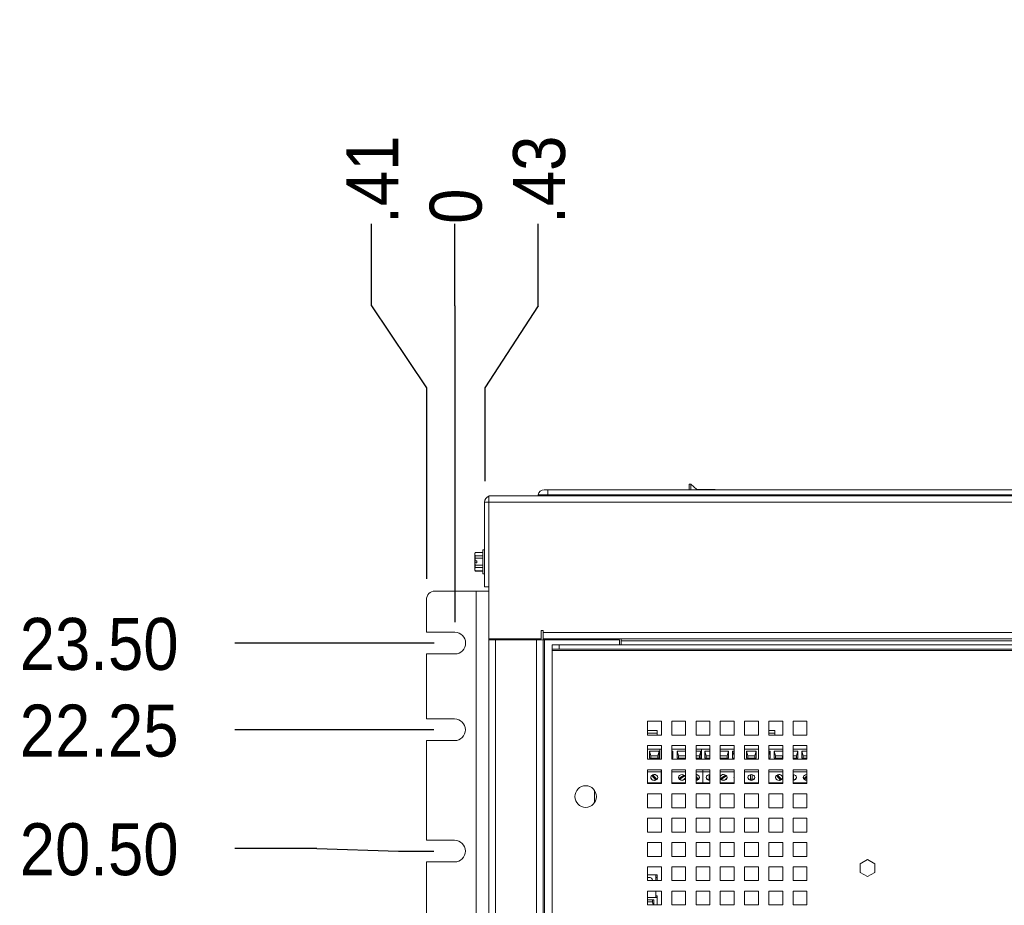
# Paper-space layout '3' of a CAD drawing. Header units: inches. Extents: x 1 to 109, y 1 to 85.
# Tile 81 of 107: x 42 to 54, y 55 to 65. Entities that reach past the tile are written whole.
import ezdxf

# ---------------------------------------------------------------- set-up
doc = ezdxf.new("R2010")
doc.units = ezdxf.units.IN
doc.header["$MEASUREMENT"] = 0
doc.layers.add('FORMAT', color=7, linetype='Continuous')
doc.styles.add('SLDTEXTSTYLE0', font='GOTHIC.TTF', dxfattribs={"width": 0.913})
doc.dimstyles.new('SLDDIMSTYLE0', dxfattribs={"dimtxt": 0.625, "dimasz": 0.65, "dimexe": 0, "dimexo": 0.0625, "dimgap": 0.15625, "dimtad": 0, "dimtih": 1, "dimtoh": 1, "dimdec": 0, "dimlfac": 1.2, "dimrnd": 1e-09, "dimzin": 12, "dimdsep": 46, "dimtxsty": 'SLDTEXTSTYLE0', "dimblk1": 'NONE', "dimblk2": 'NONE', "dimsah": 1, "dimcen": 0.09, "dimadec": 0, "dimazin": 3, "dimtfac": 1, "dimtdec": 0, "dimtofl": 0, "dimtmove": 0, "dimatfit": 3, "dimldrblk": 'NONE', "dimfxl": 1, "dimfrac": 2, "dimtolj": 1, "dimtzin": 12, "dimarcsym": 0})
doc.dimstyles.new('SLDDIMSTYLE1', dxfattribs={"dimtxt": 0.625, "dimasz": 0.65, "dimexe": 0, "dimexo": 0.0625, "dimgap": 0.15625, "dimtad": 0, "dimtih": 1, "dimtoh": 1, "dimlfac": 1.2, "dimrnd": 1e-09, "dimzin": 12, "dimdsep": 46, "dimtxsty": 'SLDTEXTSTYLE0', "dimblk1": 'NONE', "dimblk2": 'NONE', "dimsah": 1, "dimcen": 0.09, "dimadec": 0, "dimazin": 3, "dimtfac": 1, "dimtofl": 0, "dimtmove": 0, "dimatfit": 3, "dimldrblk": 'NONE', "dimfxl": 1, "dimfrac": 2, "dimtolj": 1, "dimtzin": 12, "dimarcsym": 0})
doc.dimstyles.new('SLDDIMSTYLE3', dxfattribs={"dimtxt": 0.625, "dimasz": 0.65, "dimexe": 0, "dimexo": 0.0625, "dimgap": 0.15625, "dimtad": 0, "dimtih": 1, "dimtoh": 1, "dimlfac": 1.2, "dimrnd": 1e-09, "dimzin": 4, "dimdsep": 46, "dimtxsty": 'SLDTEXTSTYLE0', "dimblk1": 'NONE', "dimblk2": 'NONE', "dimsah": 1, "dimcen": 0.09, "dimadec": 0, "dimazin": 1, "dimtfac": 1, "dimtofl": 0, "dimtmove": 0, "dimatfit": 3, "dimldrblk": 'NONE', "dimfxl": 1, "dimfrac": 2, "dimtolj": 1, "dimtzin": 12, "dimarcsym": 0})

# ---------------------------------------------------------------- blocks, each defined once
blk = doc.blocks.new('_D_79')
at = {"layer": 'FORMAT', "color": 1, "ltscale": 5}
for p, q in [((45.532, 55.279), (44.548, 55.279)), ((45.532, 55.279), (46.516, 55.246)), ((46.516, 55.246), (46.939, 55.246))]:
    blk.add_line(p, q, dxfattribs=at)
at = {"layer": 'FORMAT', "color": 1, "ltscale": 5, "insert": (41.962, 55.581), "char_height": 0.625, "attachment_point": 1, "style": 'SLDTEXTSTYLE0'}
blk.add_mtext('20.50', dxfattribs=at)
blk = doc.blocks.new('_NONE')
blk = doc.blocks.new('_D_80')
at = {"layer": 'FORMAT', "color": 1, "ltscale": 5}
blk.add_line((46.939, 56.705), (44.548, 56.705), dxfattribs=at)
at = {"layer": 'FORMAT', "color": 1, "ltscale": 5, "insert": (41.962, 57.007), "char_height": 0.625, "attachment_point": 1, "style": 'SLDTEXTSTYLE0'}
blk.add_mtext('22.25', dxfattribs=at)
blk = doc.blocks.new('_D_81')
at = {"layer": 'FORMAT', "color": 1, "ltscale": 5}
blk.add_line((46.942, 57.746), (44.548, 57.746), dxfattribs=at)
at = {"layer": 'FORMAT', "color": 1, "ltscale": 5, "insert": (41.962, 58.049), "char_height": 0.625, "attachment_point": 1, "style": 'SLDTEXTSTYLE0'}
blk.add_mtext('23.50', dxfattribs=at)
blk = doc.blocks.new('_D_82')
at = {"layer": 'FORMAT', "color": 1, "ltscale": 5}
for p, q in [((47.192, 61.801), (47.192, 62.785)), ((47.192, 61.801), (47.192, 60.816)), ((47.192, 60.816), (47.192, 57.996))]:
    blk.add_line(p, q, dxfattribs=at)
at = {"layer": 'FORMAT', "color": 1, "ltscale": 5, "insert": (46.89, 62.785), "char_height": 0.625, "attachment_point": 1, "rotation": 90, "style": 'SLDTEXTSTYLE0'}
blk.add_mtext('0', dxfattribs=at)
blk = doc.blocks.new('_D_83')
at = {"layer": 'FORMAT', "color": 1, "ltscale": 5}
for p, q in [((46.19, 61.801), (46.19, 62.785)), ((46.19, 61.801), (46.85, 60.816)), ((46.85, 60.816), (46.85, 58.517))]:
    blk.add_line(p, q, dxfattribs=at)
at = {"layer": 'FORMAT', "color": 1, "ltscale": 5, "insert": (45.888, 62.785), "char_height": 0.625, "attachment_point": 1, "rotation": 90, "style": 'SLDTEXTSTYLE0'}
blk.add_mtext('.41', dxfattribs=at)
blk = doc.blocks.new('_D_84')
at = {"layer": 'FORMAT', "color": 1, "ltscale": 5}
for p, q in [((48.194, 61.801), (48.194, 62.785)), ((48.194, 61.801), (47.551, 60.816)), ((47.551, 60.816), (47.551, 59.691))]:
    blk.add_line(p, q, dxfattribs=at)
at = {"layer": 'FORMAT', "color": 1, "ltscale": 5, "insert": (47.892, 62.785), "char_height": 0.625, "attachment_point": 1, "rotation": 90, "style": 'SLDTEXTSTYLE0'}
blk.add_mtext('.43', dxfattribs=at)
blk = doc.blocks.new('_D_85')
at = {"layer": 'FORMAT', "color": 1, "ltscale": 5}
for p, q in [((64.014, 61.801), (64.014, 62.785)), ((64.014, 61.801), (65.317, 60.816)), ((65.317, 60.816), (65.317, 59.691))]:
    blk.add_line(p, q, dxfattribs=at)
at = {"layer": 'FORMAT', "color": 1, "ltscale": 5, "insert": (63.712, 62.785), "char_height": 0.625, "attachment_point": 1, "rotation": 90, "style": 'SLDTEXTSTYLE0'}
blk.add_mtext('21.75', dxfattribs=at)
blk = doc.blocks.new('_D_86')
at = {"layer": 'FORMAT', "color": 1, "ltscale": 5}
for p, q in [((65.016, 61.801), (65.016, 62.785)), ((65.016, 61.801), (65.676, 60.816)), ((65.676, 60.816), (65.676, 57.996))]:
    blk.add_line(p, q, dxfattribs=at)
at = {"layer": 'FORMAT', "color": 1, "ltscale": 5, "insert": (64.714, 62.785), "char_height": 0.625, "attachment_point": 1, "rotation": 90, "style": 'SLDTEXTSTYLE0'}
blk.add_mtext('22.18', dxfattribs=at)
blk = doc.blocks.new('_D_87')
at = {"layer": 'FORMAT', "color": 1, "ltscale": 5}
blk.add_line((66.018, 58.517), (66.018, 62.785), dxfattribs=at)
at = {"layer": 'FORMAT', "color": 1, "ltscale": 5, "insert": (65.716, 62.785), "char_height": 0.625, "attachment_point": 1, "rotation": 90, "style": 'SLDTEXTSTYLE0'}
blk.add_mtext('22.59', dxfattribs=at)

psp = doc.layouts.new('3')

# ---------------------------------------------------------------- linework, layer by layer
at = {"color": 7, "linetype": 'Continuous', "lineweight": 15, "ltscale": 5}
for p, q in [((50.0299, 59.6563), (50.0085, 59.6563)), ((50.0085, 59.5896), (50.0085, 59.6563)), ((50.1018, 59.5938), (50.0299, 59.6563)), ((50.0299, 59.5896), (50.0299, 59.6563)), ((48.2668, 59.5896), (48.3092, 59.5896)), ((48.3092, 59.5896), (48.3092, 59.5292)), ((48.3092, 59.5896), (64.5592, 59.5896)), ((50.321, 59.5938), (50.1018, 59.5938)), ((50.1018, 59.5896), (50.1018, 59.5938)), ((50.321, 59.5896), (50.321, 59.5938)), ((47.6007, 59.4406), (47.5509, 59.4406)), ((47.5509, 59.4406), (47.5509, 58.4231)), ((47.6007, 59.5146), (47.6249, 59.5146)), ((47.6007, 59.4406), (47.6007, 59.5146)), ((47.6007, 57.7981), (47.6007, 59.4406)), ((65.2674, 59.4406), (47.6007, 59.4406)), ((47.6249, 59.5146), (65.2432, 59.5146)), ((48.1194, 59.5155), (48.1194, 59.5146)), ((48.3092, 59.5155), (48.1194, 59.5155)), ((48.3092, 59.5155), (48.3092, 59.5292)), ((64.5592, 59.5292), (48.3092, 59.5292)), ((48.3092, 59.5155), (48.3092, 59.5146)), ((64.5592, 59.5155), (48.3092, 59.5155)), ((47.437, 58.8358), (47.4334, 58.828)), ((47.437, 58.8346), (47.4334, 58.814)), ((47.4334, 58.814), (47.4334, 58.828)), ((47.5274, 58.8358), (47.437, 58.8358)), ((47.437, 58.8358), (47.437, 58.8346)), ((47.5274, 58.8346), (47.437, 58.8346)), ((47.5509, 58.8688), (47.5274, 58.8688)), ((47.5274, 58.8688), (47.5274, 58.5788)), ((47.4334, 58.814), (47.437, 58.7934)), ((47.4334, 58.7368), (47.4334, 58.814)), ((47.4334, 58.7375), (47.4357, 58.7118)), ((47.4334, 58.7108), (47.4334, 58.7375)), ((47.4334, 58.7368), (47.4337, 58.7368)), ((47.4334, 58.6336), (47.4334, 58.7108)), ((47.4337, 58.7108), (47.4334, 58.7108)), ((47.4569, 58.7368), (47.4337, 58.7368)), ((47.4337, 58.7108), (47.437, 58.6827)), ((47.4569, 58.7108), (47.4337, 58.7108)), ((47.437, 58.7934), (47.5274, 58.7934)), ((47.437, 58.7934), (47.437, 58.765)), ((47.5274, 58.765), (47.437, 58.765)), ((47.4569, 58.7108), (47.4569, 58.7368)), ((47.437, 58.6542), (47.4334, 58.6336)), ((47.4334, 58.6336), (47.437, 58.613)), ((47.4334, 58.6196), (47.4334, 58.6336)), ((47.4334, 58.6196), (47.437, 58.6118)), ((47.437, 58.6827), (47.5274, 58.6827)), ((47.437, 58.6827), (47.437, 58.6542)), ((47.5274, 58.6542), (47.437, 58.6542)), ((47.437, 58.613), (47.5274, 58.613)), ((47.437, 58.613), (47.437, 58.6118)), ((47.437, 58.6118), (47.5274, 58.6118)), ((47.437, 58.6118), (47.4373, 58.6111)), ((47.5274, 58.5788), (47.5509, 58.5788)), ((47.4469, 58.3713), (46.954, 58.3713)), ((47.4469, 37.538), (47.4469, 58.3713)), ((47.4469, 58.3713), (47.6007, 58.3713)), ((47.5509, 58.4231), (47.6007, 58.4231)), ((46.8499, 57.8763), (46.8499, 58.2671)), ((46.8499, 57.8763), (47.1924, 57.8763)), ((48.2291, 57.8971), (48.254, 57.8971)), ((48.2291, 57.8565), (48.2291, 57.8971)), ((48.254, 57.8971), (48.254, 57.8721)), ((48.229, 57.7981), (47.6007, 57.7981)), ((47.6007, 57.7863), (47.6007, 57.7981)), ((47.6007, 38.1982), (47.6007, 57.7863)), ((47.6007, 57.7863), (47.6796, 57.7863)), ((47.6629, 57.7863), (47.6629, 57.7981)), ((47.6632, 57.7981), (47.6632, 57.7863)), ((47.6796, 57.7863), (47.6796, 38.1982)), ((47.6796, 57.7863), (48.1754, 57.7863)), ((47.683, 57.7981), (47.683, 57.7863)), ((47.7702, 57.7981), (47.7702, 57.7863)), ((47.8838, 57.7863), (47.8838, 57.7981)), ((47.9229, 57.7863), (47.9229, 57.7981)), ((48.1754, 38.1982), (48.1754, 57.7863)), ((48.1754, 57.7863), (48.2544, 57.7863)), ((48.229, 57.8565), (48.229, 57.7981)), ((48.2291, 57.8565), (48.229, 57.8565)), ((48.254, 57.7981), (48.254, 57.8721)), ((48.254, 57.8721), (64.6138, 57.8721)), ((64.6138, 57.7981), (48.254, 57.7981)), ((48.2544, 38.1982), (48.2544, 57.7863)), ((48.2544, 57.7863), (48.271, 57.7863)), ((48.271, 38.1982), (48.271, 57.7863)), ((48.271, 57.7863), (49.171, 57.7863)), ((49.171, 57.724), (49.171, 57.7863)), ((49.1917, 57.7981), (49.1917, 57.774)), ((49.1917, 57.774), (64.0805, 57.774)), ((49.1917, 57.724), (49.1917, 57.774)), ((48.3622, 57.6741), (48.3622, 57.724)), ((48.3622, 57.724), (48.4455, 57.724)), ((48.4455, 57.6741), (48.3622, 57.6741)), ((48.3622, 57.6741), (48.3622, 57.6575)), ((48.3622, 57.6575), (64.3097, 57.6575)), ((48.3622, 38.3421), (48.3622, 57.6575)), ((48.4455, 57.724), (48.4455, 57.6741)), ((64.3097, 57.724), (48.4455, 57.724)), ((64.3097, 57.6741), (48.4455, 57.6741)), ((46.8499, 56.8346), (46.8499, 57.6163)), ((47.1924, 57.6163), (46.8499, 57.6163)), ((46.8499, 56.8346), (47.189, 56.8346)), ((49.6747, 56.8073), (49.508, 56.8073)), ((49.508, 56.8073), (49.508, 56.6406)), ((49.6225, 56.6973), (49.508, 56.6973)), ((49.6225, 56.6617), (49.6225, 56.6973)), ((49.6747, 56.6406), (49.6747, 56.8073)), ((49.9664, 56.8073), (49.7997, 56.8073)), ((49.7997, 56.8073), (49.7997, 56.6406)), ((49.9664, 56.6406), (49.9664, 56.8073)), ((50.258, 56.8073), (50.0914, 56.8073)), ((50.0914, 56.8073), (50.0914, 56.6406)), ((50.258, 56.6406), (50.258, 56.8073)), ((50.5497, 56.8073), (50.383, 56.8073)), ((50.383, 56.8073), (50.383, 56.6406)), ((50.5497, 56.6406), (50.5497, 56.8073)), ((50.8414, 56.8073), (50.6747, 56.8073)), ((50.6747, 56.8073), (50.6747, 56.6406)), ((50.8414, 56.6406), (50.8414, 56.8073)), ((51.133, 56.8073), (50.9664, 56.8073)), ((50.9664, 56.8073), (50.9664, 56.6406)), ((51.0392, 56.6973), (50.9664, 56.6973)), ((51.0392, 56.6617), (51.0392, 56.6973)), ((51.133, 56.6406), (51.133, 56.8073)), ((51.4247, 56.8073), (51.258, 56.8073)), ((51.258, 56.8073), (51.258, 56.6406)), ((51.4247, 56.6406), (51.4247, 56.8073)), ((47.189, 56.5746), (46.8499, 56.5746)), ((46.8499, 55.3763), (46.8499, 56.5746)), ((49.508, 56.6406), (49.6747, 56.6406)), ((49.6225, 56.6406), (49.6225, 56.6617)), ((49.7997, 56.6406), (49.9664, 56.6406)), ((50.0914, 56.6406), (50.258, 56.6406)), ((50.383, 56.6406), (50.5497, 56.6406)), ((50.6747, 56.6406), (50.8414, 56.6406)), ((50.9664, 56.6406), (51.133, 56.6406)), ((51.0392, 56.6406), (51.0392, 56.6617)), ((51.258, 56.6406), (51.4247, 56.6406)), ((49.6747, 56.5156), (49.508, 56.5156)), ((49.508, 56.5156), (49.508, 56.349)), ((49.6562, 56.4729), (49.508, 56.4729)), ((49.6562, 56.349), (49.6562, 56.4729)), ((49.6747, 56.4729), (49.6562, 56.4729)), ((49.6747, 56.349), (49.6747, 56.5156)), ((49.9664, 56.5156), (49.7997, 56.5156)), ((49.7997, 56.5156), (49.7997, 56.349)), ((49.9664, 56.4729), (49.7997, 56.4729)), ((49.9664, 56.349), (49.9664, 56.5156)), ((50.258, 56.5156), (50.0914, 56.5156)), ((50.0914, 56.5156), (50.0914, 56.349)), ((50.1562, 56.4729), (50.0914, 56.4729)), ((50.1562, 56.349), (50.1562, 56.4729)), ((50.258, 56.4729), (50.1562, 56.4729)), ((50.258, 56.349), (50.258, 56.5156)), ((50.5497, 56.5156), (50.383, 56.5156)), ((50.383, 56.5156), (50.383, 56.349)), ((50.5497, 56.4729), (50.383, 56.4729)), ((50.5497, 56.349), (50.5497, 56.5156)), ((50.8414, 56.5156), (50.6747, 56.5156)), ((50.6747, 56.5156), (50.6747, 56.349)), ((50.8414, 56.4729), (50.6747, 56.4729)), ((50.8414, 56.349), (50.8414, 56.5156)), ((51.133, 56.5156), (50.9664, 56.5156)), ((50.9664, 56.5156), (50.9664, 56.349)), ((51.133, 56.4729), (50.9664, 56.4729)), ((51.133, 56.349), (51.133, 56.5156)), ((51.4247, 56.5156), (51.258, 56.5156)), ((51.258, 56.5156), (51.258, 56.349)), ((51.4247, 56.4729), (51.258, 56.4729)), ((51.4247, 56.349), (51.4247, 56.5156)), ((49.508, 56.349), (49.6747, 56.349)), ((49.5312, 56.3646), (49.5312, 56.4479)), ((49.5312, 56.4479), (49.6479, 56.4479)), ((49.5312, 56.4479), (49.5479, 56.391)), ((49.6479, 56.3646), (49.5312, 56.3646)), ((49.5479, 56.3646), (49.5479, 56.391)), ((49.5479, 56.391), (49.6312, 56.391)), ((49.6479, 56.4479), (49.6312, 56.391)), ((49.6312, 56.391), (49.6312, 56.3646)), ((49.6479, 56.4479), (49.6479, 56.3646)), ((49.7997, 56.4479), (49.8145, 56.4479)), ((49.8145, 56.4479), (49.7997, 56.3973)), ((49.8145, 56.3646), (49.7997, 56.3646)), ((49.7997, 56.349), (49.9664, 56.349)), ((49.8145, 56.4479), (49.8145, 56.3646)), ((49.8645, 56.4479), (49.9664, 56.4479)), ((49.8645, 56.3646), (49.8645, 56.4479)), ((49.8812, 56.391), (49.8645, 56.4479)), ((49.9664, 56.3646), (49.8645, 56.3646)), ((49.8812, 56.3646), (49.8812, 56.391)), ((49.8812, 56.391), (49.9645, 56.391)), ((49.9664, 56.3973), (49.9645, 56.391)), ((49.9645, 56.391), (49.9645, 56.3646)), ((50.0914, 56.4479), (50.1479, 56.4479)), ((50.0914, 56.391), (50.1312, 56.391)), ((50.1479, 56.3646), (50.0914, 56.3646)), ((50.0914, 56.349), (50.258, 56.349)), ((50.1479, 56.4479), (50.1312, 56.391)), ((50.1312, 56.391), (50.1312, 56.3646)), ((50.1479, 56.4479), (50.1479, 56.3646)), ((50.1979, 56.4479), (50.258, 56.4479)), ((50.1979, 56.3646), (50.1979, 56.4479)), ((50.2145, 56.391), (50.1979, 56.4479)), ((50.258, 56.3646), (50.1979, 56.3646)), ((50.2145, 56.3646), (50.2145, 56.391)), ((50.2145, 56.391), (50.258, 56.391)), ((50.383, 56.4479), (50.4812, 56.4479)), ((50.383, 56.391), (50.4645, 56.391)), ((50.4812, 56.3646), (50.383, 56.3646)), ((50.383, 56.349), (50.5497, 56.349)), ((50.4812, 56.4479), (50.4645, 56.391)), ((50.4645, 56.391), (50.4645, 56.3646)), ((50.4812, 56.4479), (50.4812, 56.3646)), ((50.5312, 56.3646), (50.5312, 56.4479)), ((50.5312, 56.4479), (50.5497, 56.4479)), ((50.5312, 56.4479), (50.5479, 56.391)), ((50.5497, 56.3646), (50.5312, 56.3646)), ((50.5479, 56.3646), (50.5479, 56.391)), ((50.5479, 56.391), (50.5497, 56.391)), ((50.6747, 56.349), (50.8414, 56.349)), ((50.6979, 56.4479), (50.8145, 56.4479)), ((50.6979, 56.3646), (50.6979, 56.4479)), ((50.7145, 56.391), (50.6979, 56.4479)), ((50.8145, 56.3646), (50.6979, 56.3646)), ((50.7145, 56.3646), (50.7145, 56.391)), ((50.7145, 56.391), (50.7979, 56.391)), ((50.8145, 56.4479), (50.7979, 56.391)), ((50.7979, 56.391), (50.7979, 56.3646)), ((50.8145, 56.4479), (50.8145, 56.3646)), ((50.9664, 56.4479), (50.9812, 56.4479)), ((50.9812, 56.4479), (50.9664, 56.3973)), ((50.9812, 56.3646), (50.9664, 56.3646)), ((50.9664, 56.349), (51.133, 56.349)), ((50.9812, 56.4479), (50.9812, 56.3646)), ((51.0312, 56.3646), (51.0312, 56.4479)), ((51.0312, 56.4479), (51.133, 56.4479)), ((51.0312, 56.4479), (51.0479, 56.391)), ((51.133, 56.3646), (51.0312, 56.3646)), ((51.0479, 56.3646), (51.0479, 56.391)), ((51.0479, 56.391), (51.1312, 56.391)), ((51.133, 56.3973), (51.1312, 56.391)), ((51.1312, 56.391), (51.1312, 56.3646)), ((51.258, 56.4479), (51.3145, 56.4479)), ((51.258, 56.391), (51.2979, 56.391)), ((51.3145, 56.3646), (51.258, 56.3646)), ((51.258, 56.349), (51.4247, 56.349)), ((51.3145, 56.4479), (51.2979, 56.391)), ((51.2979, 56.391), (51.2979, 56.3646)), ((51.3145, 56.4479), (51.3145, 56.3646)), ((51.3645, 56.4479), (51.4247, 56.4479)), ((51.3645, 56.3646), (51.3645, 56.4479)), ((51.3812, 56.391), (51.3645, 56.4479)), ((51.4247, 56.3646), (51.3645, 56.3646)), ((51.3812, 56.3646), (51.3812, 56.391)), ((51.3812, 56.391), (51.4247, 56.391)), ((49.6747, 56.224), (49.508, 56.224)), ((49.508, 56.224), (49.508, 56.0573)), ((49.6729, 56.1979), (49.6729, 56.224)), ((49.6747, 56.0573), (49.6747, 56.224)), ((49.9664, 56.224), (49.7997, 56.224)), ((49.7997, 56.224), (49.7997, 56.0573)), ((49.9664, 56.0573), (49.9664, 56.224)), ((50.258, 56.224), (50.0914, 56.224)), ((50.0914, 56.224), (50.0914, 56.0573)), ((50.1729, 56.1979), (50.1729, 56.224)), ((50.258, 56.0573), (50.258, 56.224)), ((50.5497, 56.224), (50.383, 56.224)), ((50.383, 56.224), (50.383, 56.0573)), ((50.5497, 56.0573), (50.5497, 56.224)), ((50.8414, 56.224), (50.6747, 56.224)), ((50.6747, 56.224), (50.6747, 56.0573)), ((50.8414, 56.0573), (50.8414, 56.224)), ((51.133, 56.224), (50.9664, 56.224)), ((50.9664, 56.224), (50.9664, 56.0573)), ((51.133, 56.0573), (51.133, 56.224)), ((51.4247, 56.224), (51.258, 56.224)), ((51.258, 56.224), (51.258, 56.0573)), ((51.4247, 56.0573), (51.4247, 56.224)), ((49.6729, 56.1979), (49.508, 56.1979)), ((49.5588, 56.155), (49.6068, 56.0993)), ((49.5634, 56.1586), (49.6068, 56.1083)), ((49.6203, 56.1076), (49.5723, 56.1632)), ((49.6068, 56.1083), (49.6068, 56.0993)), ((49.6729, 56.0646), (49.6729, 56.1979)), ((49.6747, 56.1979), (49.6729, 56.1979)), ((49.9664, 56.1979), (49.7997, 56.1979)), ((49.9459, 56.1605), (49.8859, 56.1196)), ((49.8964, 56.1177), (49.9525, 56.1559)), ((49.8964, 56.1087), (49.9577, 56.1505)), ((49.8964, 56.1177), (49.8964, 56.1087)), ((50.1729, 56.1979), (50.0914, 56.1979)), ((50.1203, 56.1076), (50.0914, 56.1411)), ((50.0914, 56.1262), (50.1068, 56.1083)), ((50.0914, 56.1172), (50.1068, 56.0993)), ((50.1068, 56.1083), (50.1068, 56.0993)), ((50.1729, 56.0646), (50.1729, 56.1979)), ((50.258, 56.1979), (50.1729, 56.1979)), ((50.2479, 56.1657), (50.2479, 56.1014)), ((50.2562, 56.1664), (50.258, 56.1663)), ((50.5497, 56.1979), (50.383, 56.1979)), ((50.3859, 56.1196), (50.383, 56.1254)), ((50.4459, 56.1605), (50.3859, 56.1196)), ((50.3964, 56.1177), (50.4525, 56.1559)), ((50.3964, 56.1087), (50.4577, 56.1505)), ((50.3964, 56.1177), (50.3964, 56.1087)), ((50.8414, 56.1979), (50.6747, 56.1979)), ((50.7479, 56.1657), (50.7479, 56.1014)), ((50.7645, 56.1014), (50.7645, 56.1657)), ((51.133, 56.1979), (50.9664, 56.1979)), ((51.0588, 56.155), (51.1068, 56.0993)), ((51.0634, 56.1586), (51.1068, 56.1083)), ((51.1203, 56.1076), (51.0723, 56.1632)), ((51.1068, 56.1083), (51.1068, 56.0993)), ((51.4247, 56.1979), (51.258, 56.1979)), ((51.2645, 56.1014), (51.2645, 56.1657)), ((51.4247, 56.1461), (51.3859, 56.1196)), ((51.3964, 56.1177), (51.4247, 56.137)), ((51.3964, 56.1087), (51.4247, 56.128)), ((51.3964, 56.1177), (51.3964, 56.1087)), ((51.4229, 56.1664), (51.4247, 56.1663)), ((49.6729, 56.0646), (49.508, 56.0646)), ((49.508, 56.0573), (49.6747, 56.0573)), ((49.6747, 56.0646), (49.6729, 56.0646)), ((49.9664, 56.0646), (49.7997, 56.0646)), ((49.7997, 56.0573), (49.9664, 56.0573)), ((50.1729, 56.0646), (50.0914, 56.0646)), ((50.0914, 56.0573), (50.258, 56.0573)), ((50.258, 56.0646), (50.1729, 56.0646)), ((50.5497, 56.0646), (50.383, 56.0646)), ((50.383, 56.0573), (50.5497, 56.0573)), ((50.8414, 56.0646), (50.6747, 56.0646)), ((50.6747, 56.0573), (50.8414, 56.0573)), ((51.133, 56.0646), (50.9664, 56.0646)), ((50.9664, 56.0573), (51.133, 56.0573)), ((51.4247, 56.0646), (51.258, 56.0646)), ((51.258, 56.0573), (51.4247, 56.0573)), ((48.8713, 55.9759), (48.8713, 55.827)), ((49.6747, 55.9323), (49.508, 55.9323)), ((49.508, 55.9323), (49.508, 55.7656)), ((49.6747, 55.7656), (49.6747, 55.9323)), ((49.9664, 55.9323), (49.7997, 55.9323)), ((49.7997, 55.9323), (49.7997, 55.7656)), ((49.9664, 55.7656), (49.9664, 55.9323)), ((50.258, 55.9323), (50.0914, 55.9323)), ((50.0914, 55.9323), (50.0914, 55.7656)), ((50.258, 55.7656), (50.258, 55.9323)), ((50.5497, 55.9323), (50.383, 55.9323)), ((50.383, 55.9323), (50.383, 55.7656)), ((50.5497, 55.7656), (50.5497, 55.9323)), ((50.8414, 55.9323), (50.6747, 55.9323)), ((50.6747, 55.9323), (50.6747, 55.7656)), ((50.8414, 55.7656), (50.8414, 55.9323)), ((51.133, 55.9323), (50.9664, 55.9323)), ((50.9664, 55.9323), (50.9664, 55.7656)), ((51.133, 55.7656), (51.133, 55.9323)), ((51.4247, 55.9323), (51.258, 55.9323)), ((51.258, 55.9323), (51.258, 55.7656)), ((51.4247, 55.7656), (51.4247, 55.9323)), ((49.508, 55.7656), (49.6747, 55.7656)), ((49.7997, 55.7656), (49.9664, 55.7656)), ((50.0914, 55.7656), (50.258, 55.7656)), ((50.383, 55.7656), (50.5497, 55.7656)), ((50.6747, 55.7656), (50.8414, 55.7656)), ((50.9664, 55.7656), (51.133, 55.7656)), ((51.258, 55.7656), (51.4247, 55.7656)), ((49.6747, 55.6406), (49.508, 55.6406)), ((49.508, 55.6406), (49.508, 55.474)), ((49.6747, 55.474), (49.6747, 55.6406)), ((49.9664, 55.6406), (49.7997, 55.6406)), ((49.7997, 55.6406), (49.7997, 55.474)), ((49.9664, 55.474), (49.9664, 55.6406)), ((50.258, 55.6406), (50.0914, 55.6406)), ((50.0914, 55.6406), (50.0914, 55.474)), ((50.258, 55.474), (50.258, 55.6406)), ((50.5497, 55.6406), (50.383, 55.6406)), ((50.383, 55.6406), (50.383, 55.474)), ((50.5497, 55.474), (50.5497, 55.6406)), ((50.8414, 55.6406), (50.6747, 55.6406)), ((50.6747, 55.6406), (50.6747, 55.474)), ((50.8414, 55.474), (50.8414, 55.6406)), ((51.133, 55.6406), (50.9664, 55.6406)), ((50.9664, 55.6406), (50.9664, 55.474)), ((51.133, 55.474), (51.133, 55.6406)), ((51.4247, 55.6406), (51.258, 55.6406)), ((51.258, 55.6406), (51.258, 55.474)), ((51.4247, 55.474), (51.4247, 55.6406)), ((49.508, 55.474), (49.6747, 55.474)), ((49.7997, 55.474), (49.9664, 55.474)), ((50.0914, 55.474), (50.258, 55.474)), ((50.383, 55.474), (50.5497, 55.474)), ((50.6747, 55.474), (50.8414, 55.474)), ((50.9664, 55.474), (51.133, 55.474)), ((51.258, 55.474), (51.4247, 55.474)), ((46.8499, 55.3763), (47.189, 55.3763)), ((49.6747, 55.349), (49.508, 55.349)), ((49.508, 55.349), (49.508, 55.1823)), ((49.6747, 55.1823), (49.6747, 55.349)), ((49.9664, 55.349), (49.7997, 55.349)), ((49.7997, 55.349), (49.7997, 55.1823)), ((49.9664, 55.1823), (49.9664, 55.349)), ((50.258, 55.349), (50.0914, 55.349)), ((50.0914, 55.349), (50.0914, 55.1823)), ((50.258, 55.1823), (50.258, 55.349)), ((50.5497, 55.349), (50.383, 55.349)), ((50.383, 55.349), (50.383, 55.1823)), ((50.5497, 55.1823), (50.5497, 55.349)), ((50.8414, 55.349), (50.6747, 55.349)), ((50.6747, 55.349), (50.6747, 55.1823)), ((50.8414, 55.1823), (50.8414, 55.349)), ((51.133, 55.349), (50.9664, 55.349)), ((50.9664, 55.349), (50.9664, 55.1823)), ((51.133, 55.1823), (51.133, 55.349)), ((51.4247, 55.349), (51.258, 55.349)), ((51.258, 55.349), (51.258, 55.1823)), ((51.4247, 55.1823), (51.4247, 55.349)), ((49.508, 55.1823), (49.6747, 55.1823)), ((49.7997, 55.1823), (49.9664, 55.1823)), ((50.0914, 55.1823), (50.258, 55.1823)), ((50.383, 55.1823), (50.5497, 55.1823)), ((50.6747, 55.1823), (50.8414, 55.1823)), ((50.9664, 55.1823), (51.133, 55.1823)), ((51.258, 55.1823), (51.4247, 55.1823)), ((46.8499, 54.4388), (46.8499, 55.1163)), ((47.189, 55.1163), (46.8499, 55.1163)), ((49.6747, 55.0573), (49.508, 55.0573)), ((49.508, 55.0573), (49.508, 54.8906)), ((49.6747, 54.8906), (49.6747, 55.0573)), ((49.9664, 55.0573), (49.7997, 55.0573)), ((49.7997, 55.0573), (49.7997, 54.8906)), ((49.9664, 54.8906), (49.9664, 55.0573)), ((50.258, 55.0573), (50.0914, 55.0573)), ((50.0914, 55.0573), (50.0914, 54.8906)), ((50.258, 54.8906), (50.258, 55.0573)), ((50.5497, 55.0573), (50.383, 55.0573)), ((50.383, 55.0573), (50.383, 54.8906)), ((50.5497, 54.8906), (50.5497, 55.0573)), ((50.8414, 55.0573), (50.6747, 55.0573)), ((50.6747, 55.0573), (50.6747, 54.8906)), ((50.8414, 54.8906), (50.8414, 55.0573)), ((51.133, 55.0573), (50.9664, 55.0573)), ((50.9664, 55.0573), (50.9664, 54.8906)), ((51.133, 54.8906), (51.133, 55.0573)), ((51.4247, 55.0573), (51.258, 55.0573)), ((51.258, 55.0573), (51.258, 54.8906)), ((51.4247, 54.8906), (51.4247, 55.0573)), ((52.1529, 55.1432), (52.0645, 55.0922)), ((52.0645, 55.0922), (52.0645, 54.9902)), ((52.2412, 55.0922), (52.1529, 55.1432)), ((52.2412, 54.9902), (52.2412, 55.0922)), ((49.508, 54.9613), (49.6082, 54.9613)), ((49.6082, 54.9613), (49.6082, 54.8906)), ((49.6082, 54.9613), (49.6248, 54.9613)), ((49.6082, 54.9299), (49.6248, 54.9299)), ((49.6248, 54.9613), (49.6248, 54.9299)), ((49.6248, 54.9299), (49.6248, 54.8906)), ((52.0645, 54.9902), (52.1529, 54.9392)), ((52.1529, 54.9392), (52.2412, 54.9902)), ((49.508, 54.8906), (49.6747, 54.8906)), ((49.7997, 54.8906), (49.9664, 54.8906)), ((50.0914, 54.8906), (50.258, 54.8906)), ((50.383, 54.8906), (50.5497, 54.8906)), ((50.6747, 54.8906), (50.8414, 54.8906)), ((50.9664, 54.8906), (51.133, 54.8906)), ((51.258, 54.8906), (51.4247, 54.8906)), ((49.6747, 54.7656), (49.508, 54.7656)), ((49.508, 54.7656), (49.508, 54.599)), ((49.508, 54.6884), (49.6082, 54.6884)), ((49.6082, 54.7656), (49.6082, 54.6884)), ((49.6082, 54.7101), (49.6248, 54.7101)), ((49.6248, 54.6884), (49.6082, 54.6884)), ((49.6248, 54.6884), (49.6248, 54.7101)), ((49.6248, 54.6884), (49.6248, 54.599)), ((49.6747, 54.599), (49.6747, 54.7656)), ((49.9664, 54.7656), (49.7997, 54.7656)), ((49.7997, 54.7656), (49.7997, 54.599)), ((49.9664, 54.599), (49.9664, 54.7656)), ((50.258, 54.7656), (50.0914, 54.7656)), ((50.0914, 54.7656), (50.0914, 54.599)), ((50.258, 54.599), (50.258, 54.7656)), ((50.5497, 54.7656), (50.383, 54.7656)), ((50.383, 54.7656), (50.383, 54.599)), ((50.5497, 54.599), (50.5497, 54.7656)), ((50.8414, 54.7656), (50.6747, 54.7656)), ((50.6747, 54.7656), (50.6747, 54.599)), ((50.8414, 54.599), (50.8414, 54.7656)), ((51.133, 54.7656), (50.9664, 54.7656)), ((50.9664, 54.7656), (50.9664, 54.599)), ((51.133, 54.599), (51.133, 54.7656)), ((51.4247, 54.7656), (51.258, 54.7656)), ((51.258, 54.7656), (51.258, 54.599)), ((51.4247, 54.599), (51.4247, 54.7656)), ((49.508, 54.6614), (49.5832, 54.6614)), ((49.5665, 54.635), (49.508, 54.635)), ((49.508, 54.599), (49.6747, 54.599)), ((49.5665, 54.6614), (49.5665, 54.635)), ((49.5665, 54.635), (49.577, 54.599)), ((49.5832, 54.6614), (49.5832, 54.599)), ((49.7997, 54.599), (49.9664, 54.599)), ((50.0914, 54.599), (50.258, 54.599)), ((50.383, 54.599), (50.5497, 54.599)), ((50.6747, 54.599), (50.8414, 54.599)), ((50.9664, 54.599), (51.133, 54.599)), ((51.258, 54.599), (51.4247, 54.599))]:
    psp.add_line(p, q, dxfattribs=at)
at = {"color": 8, "linetype": 'Continuous', "lineweight": 15, "ltscale": 5}
for p, q in [((48.3092, 59.5292), (48.1941, 59.5292)), ((47.8202, 57.7863), (47.8202, 57.7981)), ((49.508, 56.6617), (49.6225, 56.6617)), ((50.9664, 56.6617), (51.0392, 56.6617))]:
    psp.add_line(p, q, dxfattribs=at)
at = {"color": 7, "linetype": 'Continuous', "lineweight": 15, "ltscale": 5, "flags": 128}
for points in [[(49.5895, 56.1664), (49.6055, 56.1637), (49.619, 56.1561), (49.628, 56.1447), (49.6312, 56.1313), (49.628, 56.1179), (49.619, 56.1065), (49.6055, 56.0989), (49.5895, 56.0962), (49.5736, 56.0989), (49.5601, 56.1065), (49.551, 56.1179), (49.5479, 56.1313), (49.551, 56.1447), (49.5601, 56.1561), (49.5736, 56.1637), (49.5895, 56.1664)], [(49.6068, 56.0993), (49.593, 56.0963), (49.5789, 56.0973), (49.566, 56.1023), (49.5558, 56.1107), (49.5495, 56.1214), (49.5479, 56.1333), (49.5511, 56.1449), (49.5588, 56.155)], [(49.5723, 56.1632), (49.586, 56.1662), (49.6001, 56.1652), (49.6131, 56.1602), (49.6232, 56.1519), (49.6295, 56.1412), (49.6311, 56.1293), (49.6279, 56.1177), (49.6203, 56.1076)], [(49.9229, 56.1664), (49.9388, 56.1637), (49.9523, 56.1561), (49.9613, 56.1447), (49.9645, 56.1313), (49.9613, 56.1179), (49.9523, 56.1065), (49.9388, 56.0989), (49.9229, 56.0962), (49.9069, 56.0989), (49.8934, 56.1065), (49.8844, 56.1179), (49.8812, 56.1313), (49.8844, 56.1447), (49.8934, 56.1561), (49.9069, 56.1637), (49.9229, 56.1664)], [(49.8859, 56.1196), (49.8816, 56.131), (49.8813, 56.1333)], [(50.0914, 56.1663), (50.1055, 56.1637), (50.119, 56.1561), (50.128, 56.1447), (50.1312, 56.1313), (50.128, 56.1179), (50.119, 56.1065), (50.1055, 56.0989), (50.0914, 56.0962)], [(50.0914, 56.1663), (50.1001, 56.1652), (50.1131, 56.1602), (50.1232, 56.1519), (50.1295, 56.1412), (50.1311, 56.1293), (50.1279, 56.1177), (50.1203, 56.1076)], [(50.1068, 56.0993), (50.093, 56.0963), (50.0914, 56.0962)], [(50.258, 56.0962), (50.2562, 56.0962), (50.2402, 56.0989), (50.2267, 56.1065), (50.2177, 56.1179), (50.2145, 56.1313), (50.2177, 56.1447), (50.2267, 56.1561), (50.2402, 56.1637), (50.2562, 56.1664), (50.2562, 56.1664)], [(50.4229, 56.1664), (50.4388, 56.1637), (50.4523, 56.1561), (50.4613, 56.1447), (50.4645, 56.1313), (50.4613, 56.1179), (50.4523, 56.1065), (50.4388, 56.0989), (50.4229, 56.0962), (50.4069, 56.0989), (50.3934, 56.1065), (50.3844, 56.1179), (50.383, 56.121)], [(50.5497, 56.121), (50.5479, 56.1313), (50.5497, 56.1416)], [(50.7562, 56.1664), (50.7721, 56.1637), (50.7856, 56.1561), (50.7947, 56.1447), (50.7979, 56.1313), (50.7947, 56.1179), (50.7856, 56.1065), (50.7721, 56.0989), (50.7562, 56.0962), (50.7402, 56.0989), (50.7267, 56.1065), (50.7177, 56.1179), (50.7145, 56.1313), (50.7177, 56.1447), (50.7267, 56.1561), (50.7402, 56.1637), (50.7562, 56.1664)], [(51.0895, 56.1664), (51.1055, 56.1637), (51.119, 56.1561), (51.128, 56.1447), (51.1312, 56.1313), (51.128, 56.1179), (51.119, 56.1065), (51.1055, 56.0989), (51.0895, 56.0962), (51.0736, 56.0989), (51.0601, 56.1065), (51.051, 56.1179), (51.0479, 56.1313), (51.051, 56.1447), (51.0601, 56.1561), (51.0736, 56.1637), (51.0895, 56.1664)], [(51.1068, 56.0993), (51.093, 56.0963), (51.0789, 56.0973), (51.066, 56.1023), (51.0558, 56.1107), (51.0495, 56.1214), (51.0479, 56.1333), (51.0511, 56.1449), (51.0588, 56.155)], [(51.0723, 56.1632), (51.086, 56.1662), (51.1001, 56.1652), (51.1131, 56.1602), (51.1232, 56.1519), (51.1295, 56.1412), (51.1311, 56.1293), (51.1279, 56.1177), (51.1203, 56.1076)], [(51.258, 56.1663), (51.2721, 56.1637), (51.2856, 56.1561), (51.2947, 56.1447), (51.2979, 56.1313), (51.2947, 56.1179), (51.2856, 56.1065), (51.2721, 56.0989), (51.258, 56.0962)], [(51.4247, 56.0962), (51.4229, 56.0962), (51.4069, 56.0989), (51.3934, 56.1065), (51.3844, 56.1179), (51.3812, 56.1313), (51.3844, 56.1447), (51.3934, 56.1561), (51.4069, 56.1637), (51.4229, 56.1664), (51.4229, 56.1664)], [(51.3859, 56.1196), (51.3816, 56.131), (51.3813, 56.1335)], [(49.508, 54.9268), (49.5089, 54.9271), (49.5248, 54.9298), (49.5408, 54.9271), (49.5543, 54.9195), (49.5633, 54.9081), (49.5665, 54.8947), (49.5662, 54.8906)]]:
    psp.add_lwpolyline(points, dxfattribs=at)
at = {"color": 7, "linetype": 'Continuous', "lineweight": 15, "ltscale": 25}
psp.add_circle((48.7647, 55.9015), 0.13, dxfattribs=at)
for centre, radius, start, end in [((48.2668, 59.5156), 0.074, 90, 169.42711), ((47.6249, 59.4406), 0.074, 109.06112, 180), ((48.1775, 59.5323), 0.0168, 270, 349.42711), ((46.954, 58.2671), 0.1042, 90, 180), ((47.1924, 57.7463), 0.13, 270, 90), ((47.189, 56.7046), 0.13, 270, 90), ((49.5913, 56.1491), 0.0436, 290.85175, 304.01278), ((49.9185, 56.1497), 0.039, 223.91469, 235.36283), ((49.9225, 56.1429), 0.0431, 232.71753, 347.00059), ((50.0913, 56.149), 0.0435, 290.83491, 304.01929), ((50.2518, 56.1388), 0.0376, 188.01214, 263.94478), ((50.2562, 56.1589), 0.0493, 260.26435, 272.15134), ((50.4205, 56.1258), 0.0406, 86.62358, 157.12378), ((50.4185, 56.1497), 0.0389, 223.9022, 235.37532), ((50.4224, 56.1429), 0.043, 232.68479, 347.41737), ((50.5778, 56.1313), 0.03, 159.83994, 200.16006), ((50.7518, 56.1387), 0.0376, 187.79609, 263.95678), ((50.7562, 56.1589), 0.0493, 260.26017, 279.73983), ((50.7606, 56.1387), 0.0376, 276.0396, 352.2058), ((51.0913, 56.149), 0.0435, 290.83014, 304.0344), ((51.2562, 56.1584), 0.0487, 272.09863, 279.77374), ((51.2606, 56.1388), 0.0376, 276.0488, 352.09202), ((51.4184, 56.1496), 0.0388, 223.90362, 235.39257), ((51.4227, 56.148), 0.0474, 236.20198, 272.39105), ((47.189, 55.2463), 0.13, 270, 90)]:
    psp.add_arc(centre, radius, start, end, dxfattribs=at)
at = {"color": 7, "linetype": 'Continuous', "lineweight": 15, "ltscale": 5}
psp.add_open_spline([(47.437, 58.765), (47.4368, 58.7634), (47.4352, 58.7541), (47.4344, 58.7447), (47.4337, 58.7368)], degree=3, knots=[0, 0, 0, 0, 0.1683134, 1, 1, 1, 1], dxfattribs=at)

# ---------------------------------------------------------------- dimensions: what is measured, and where the dimension line sits
at = {"layer": 'FORMAT', "color": 1, "ltscale": 5}
for feature_location, offset, dtype, origin, dimstyle, picture, middle in [((65.3172, 59.4406), (-1.3032, 3.3443), 1, (47.1924, 57.7463), 'SLDDIMSTYLE1', '_D_85', (64.014, 64.0779)), ((65.6757, 57.7463), (-0.6596, 5.0386), 1, (47.1924, 57.7463), 'SLDDIMSTYLE1', '_D_86', (65.0161, 64.0779)), ((66.0182, 58.2671), (0, 4.5178), 1, (47.1924, 57.7463), 'SLDDIMSTYLE1', '_D_87', (66.0182, 64.0779)), ((46.8499, 58.2671), (-0.6596, 4.5178), 1, (47.1924, 57.7463), 'SLDDIMSTYLE1', '_D_83', (46.1903, 63.6161)), ((47.5509, 59.4406), (0.6436, 3.3443), 1, (47.1924, 57.7463), 'SLDDIMSTYLE1', '_D_84', (48.1945, 63.6161)), ((47.1923652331, 57.7463075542), (0, 5.038609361), 1, (47.1923652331, 57.7463075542), 'SLDDIMSTYLE0', '_D_82', (47.1923652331, 63.2697259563)), ((47.1924, 57.7463), (-2.6445, 0), 0, (47.1924, 38.163), 'SLDDIMSTYLE3', '_D_81', (43.2549, 57.7463)), ((47.189, 56.7046), (-2.6412, 0), 0, (47.1924, 38.163), 'SLDDIMSTYLE1', '_D_80', (43.2549, 56.7046)), ((47.189, 55.2463), (-2.6412, 0.0323), 0, (47.1924, 38.163), 'SLDDIMSTYLE3', '_D_79', (43.2549, 55.2786))]:
    dim = psp.add_ordinate_dim(feature_location=feature_location, offset=offset, dtype=dtype, origin=origin, dimstyle=dimstyle, dxfattribs=at)
    dim.commit()
    dim.dimension.update_dxf_attribs({"geometry": picture, "text_midpoint": middle})

doc.saveas('drawing.dxf')
